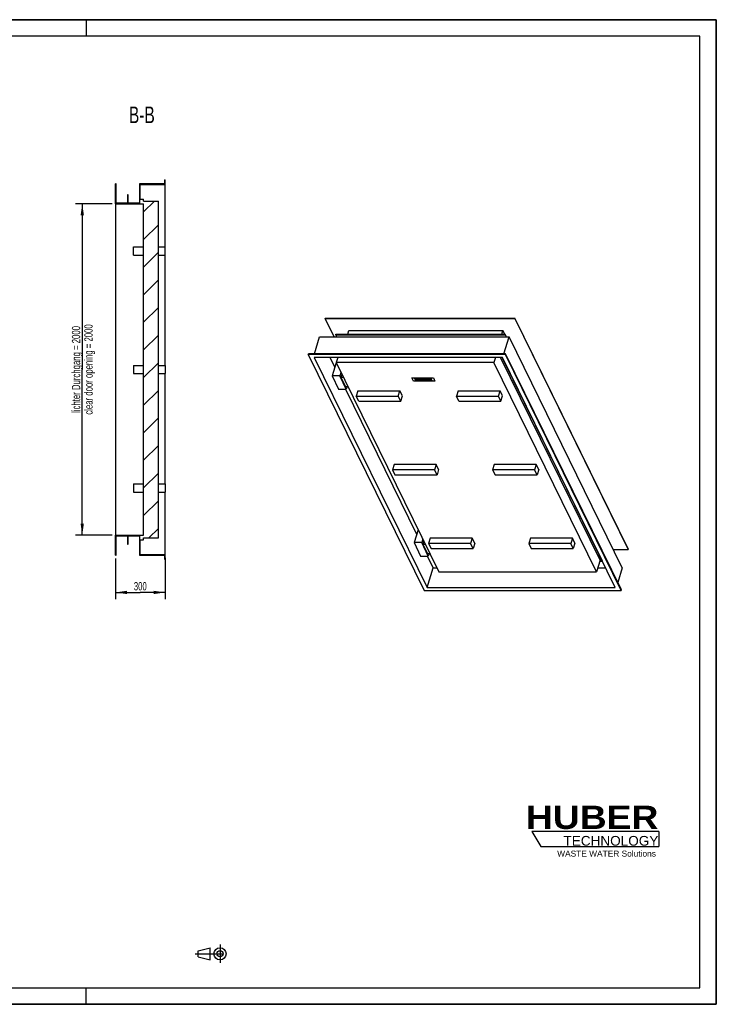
# Model space of a CAD drawing. Header units: millimetres. Extents: x 0 to 8400, y 0 to 5940.
# Tile 2 of 2: x 4200 to 8400, y 0 to 5940. Entities that reach past the tile are written whole.
import ezdxf

# ---------------------------------------------------------------- set-up
doc = ezdxf.new("R2010")
doc.units = ezdxf.units.MM
doc.header["$LTSCALE"] = 462
doc.linetypes.add('CENTER', pattern=[0.6, 0.375, -0.075, 0.075, -0.075])
doc.layers.get('0').update_dxf_attribs({"linetype": 'CONTINUOUS'})
for name, color, linetype in [('_2D-BEM', 7, 'CONTINUOUS'), ('_KURVEN', 7, 'CONTINUOUS'), ('_ZEICHNUNGSELEM', 7, 'CONTINUOUS'), ('HUBER_Logo_BL2', 7, 'CONTINUOUS')]:
    doc.layers.add(name, color=color, linetype=linetype)
doc.styles.get("Standard").update_dxf_attribs({"font": 'txt', "width": 0.7})
doc.styles.add('TEXTSTYLE_2', font='ariblk.ttf')
doc.styles.add('TEXTSTYLE_3', font='arial.ttf')
doc.dimstyles.new('DIMSTYLE_1', dxfattribs={"dimtxt": 50, "dimasz": 70, "dimexe": 2, "dimexo": 1, "dimtad": 1, "dimdec": 1, "dimtxsty": 'STANDARD', "dimblk": '_FILLED', "dimblk1": '_FILLED', "dimblk2": '_FILLED', "dimcen": 0.09, "dimadec": 1, "dimazin": 2, "dimtp": 1.2, "dimtm": 1.2, "dimtfac": 1, "dimtdec": 1, "dimtofl": 0, "dimtmove": 0, "dimatfit": 3, "dimldrblk": '_FILLED', "dimfxl": 1, "dimtolj": 1, "dimarcsym": 0})
doc.dimstyles.new('DIMSTYLE_3', dxfattribs={"dimtxt": 50, "dimasz": 70, "dimexe": 2, "dimexo": 1, "dimtad": 1, "dimdec": 1, "dimtxsty": 'STANDARD', "dimblk": '_FILLED', "dimblk1": '_FILLED', "dimblk2": '_FILLED', "dimcen": 0.09, "dimadec": 1, "dimazin": 2, "dimtp": 0.5, "dimtm": 0.5, "dimtfac": 1, "dimtdec": 1, "dimtofl": 0, "dimtmove": 0, "dimatfit": 3, "dimldrblk": '_FILLED', "dimfxl": 1, "dimtolj": 1, "dimarcsym": 0})

# ---------------------------------------------------------------- blocks, each defined once
blk = doc.blocks.new('HUBER_LOGO_BL2', base_point=(7675, 1007.5))
at = {"layer": 'HUBER_Logo_BL2', "color": 5, "linetype": 'CONTINUOUS'}
for p, q in [((8052.9, 1042), (7287.9, 1042)), ((7287.9, 1042), (7341.9, 952)), ((8052.9, 1042), (8052.9, 952)), ((7341.9, 952), (8052.9, 952))]:
    blk.add_line(p, q, dxfattribs=at)
at = {"layer": 'HUBER_Logo_BL2', "color": 2, "linetype": 'CONTINUOUS', "attachment_point": 3, "line_spacing_factor": 0.78}
for s, insert, char_height, width, style in [('HUBER\\P\\fArial;\\H58.5;TECHNOLOGY ', (8050.7, 1198.2), 140.4, 775.343, 'TEXTSTYLE_2'), ('WASTE WATER Solutions', (8036, 927.2), 36, 594.067, 'TEXTSTYLE_3')]:
    blk.add_mtext(s, dxfattribs=dict(at, insert=insert, char_height=char_height, width=width, style=style))
blk = doc.blocks.new('_FILLED')
at = {"color": 0, "linetype": 'BYBLOCK'}
blk.add_solid([(0, 0), (-1, 0.143), (-1, -0.143)], dxfattribs=at)
blk = doc.blocks.new('*D2')
at = {"layer": '_2D-BEM', "color": 2, "linetype": 'CONTINUOUS'}
for p, q in [((4757.1, 4829.8), (4537.1, 4829.8)), ((4577.1, 4829.8), (4577.1, 3829.8)), ((4577.1, 2829.8), (4577.1, 3829.8)), ((4757.1, 2829.8), (4537.1, 2829.8))]:
    blk.add_line(p, q, dxfattribs=at)
at = {"layer": '_2D-BEM', "color": 2, "linetype": 'CONTINUOUS', "xscale": 70, "yscale": 70, "zscale": 70}
for p, rotation in [((4577.1, 4829.8), 90), ((4577.1, 2829.8), 270)]:
    blk.add_blockref('_FILLED', p, dxfattribs=dict(at, rotation=rotation))
at = {"layer": '_2D-BEM', "color": 2, "linetype": 'CONTINUOUS', "insert": (4514.6, 3829.8), "char_height": 50, "width": 1335.714, "attachment_point": 2, "rotation": 90, "line_spacing_factor": 0.9}
blk.add_mtext('lichter Durchgang = 2000\\Pclear door opening = 2000', dxfattribs=at)
blk = doc.blocks.new('*D3')
at = {"layer": '_2D-BEM', "color": 2, "linetype": 'CONTINUOUS'}
for p, q in [((4777.1, 2689.8), (4777.1, 2444.8)), ((5077.1, 2693.8), (5077.1, 2444.8)), ((4777.1, 2484.8), (4927.1, 2484.8)), ((5077.1, 2484.8), (4927.1, 2484.8))]:
    blk.add_line(p, q, dxfattribs=at)
at = {"layer": '_2D-BEM', "color": 2, "linetype": 'CONTINUOUS', "xscale": 70, "yscale": 70, "zscale": 70, "rotation": 180}
blk.add_blockref('_FILLED', (4777.1, 2484.8), dxfattribs=at)
at = {"layer": '_2D-BEM', "color": 2, "linetype": 'CONTINUOUS', "xscale": 70, "yscale": 70, "zscale": 70}
blk.add_blockref('_FILLED', (5077.1, 2484.8), dxfattribs=at)
at = {"layer": '_2D-BEM', "color": 2, "linetype": 'CONTINUOUS', "insert": (4927.1, 2547.3), "char_height": 50, "width": 171.429, "attachment_point": 2, "line_spacing_factor": 0.9}
blk.add_mtext('300', dxfattribs=at)
blk = doc.blocks.new('PROJEKTIONSMETHODE_1_BL3', base_point=(5360, 305))
at = {"color": 2, "linetype": 'CENTER'}
for p, q in [((5407.7, 360), (5407.7, 250)), ((5257.3, 305), (5462.7, 305))]:
    blk.add_line(p, q, dxfattribs=at)
at = {"color": 2, "linetype": 'CONTINUOUS'}
for p, q in [((5275.7, 323.3), (5349, 341.7)), ((5275.7, 286.7), (5275.7, 323.3)), ((5349, 268.3), (5349, 341.7)), ((5275.7, 286.7), (5349, 268.3))]:
    blk.add_line(p, q, dxfattribs=at)
for radius in [36.7, 18.3]:
    blk.add_circle((5407.7, 305), radius, dxfattribs=at)

msp = doc.modelspace()

# ---------------------------------------------------------------- hatches: boundary and pattern name
at = {"linetype": 'CONTINUOUS'}
h = msp.add_hatch(dxfattribs=at)
h.set_pattern_fill('B', color=2, scale=117.760475, angle=45, style=0, pattern_type=0)
h.set_pattern_definition([(45, (0, 0), (-83.2692, 83.2692), [])])
edge = h.paths.add_edge_path()
edge.add_line((4947.15, 2829.78), (4947.15, 4829.78))
edge.add_line((4777.15, 4829.78), (4947.15, 4829.78))
edge.add_line((4777.15, 4829.78), (4777.15, 4949.78))
edge.add_line((4781.15, 4949.78), (4777.15, 4949.78))
edge.add_line((4781.15, 4833.78), (4781.15, 4949.78))
edge.add_line((4850.15, 4833.78), (4781.15, 4833.78))
edge.add_line((4850.15, 4883.78), (4850.15, 4833.78))
edge.add_line((4854.15, 4883.78), (4850.15, 4883.78))
edge.add_line((4854.15, 4833.78), (4854.15, 4883.78))
edge.add_line((4923.15, 4833.78), (4854.15, 4833.78))
edge.add_line((4923.15, 4949.78), (4923.15, 4833.78))
edge.add_line((5073.15, 4949.78), (4923.15, 4949.78))
edge.add_line((5073.15, 4974.78), (5073.15, 4949.78))
edge.add_line((5073.15, 4974.78), (5077.15, 4974.78))
edge.add_line((5077.15, 4945.78), (5077.15, 4974.78))
edge.add_line((4927.15, 4945.78), (5077.15, 4945.78))
edge.add_line((4927.15, 4856.78), (4927.15, 4945.78))
edge.add_line((4927.15, 4856.78), (4947.15, 4856.78))
edge.add_line((4947.15, 4845.78), (4947.15, 4856.78))
edge.add_line((4947.15, 4845.78), (5036.15, 4845.78))
edge.add_line((5036.15, 2813.78), (5036.15, 4845.78))
edge.add_line((4947.15, 2813.78), (5036.15, 2813.78))
edge.add_line((4947.15, 2802.78), (4947.15, 2813.78))
edge.add_line((4927.15, 2802.78), (4947.15, 2802.78))
edge.add_line((4927.15, 2713.78), (4927.15, 2802.78))
edge.add_line((4927.15, 2713.78), (5077.15, 2713.78))
edge.add_line((5077.15, 2684.78), (5077.15, 2713.78))
edge.add_line((5073.15, 2684.78), (5077.15, 2684.78))
edge.add_line((5073.15, 2709.78), (5073.15, 2684.78))
edge.add_line((4923.15, 2709.78), (5073.15, 2709.78))
edge.add_line((4923.15, 2825.78), (4923.15, 2709.78))
edge.add_line((4854.15, 2825.78), (4923.15, 2825.78))
edge.add_line((4854.15, 2775.78), (4854.15, 2825.78))
edge.add_line((4850.15, 2775.78), (4854.15, 2775.78))
edge.add_line((4850.15, 2825.78), (4850.15, 2775.78))
edge.add_line((4781.15, 2825.78), (4850.15, 2825.78))
edge.add_line((4781.15, 2709.78), (4781.15, 2825.78))
edge.add_line((4777.15, 2709.78), (4781.15, 2709.78))
edge.add_line((4777.15, 2709.78), (4777.15, 2829.78))
edge.add_line((4777.15, 2829.78), (4947.15, 2829.78))

# ---------------------------------------------------------------- linework, layer by layer
at = {"color": 7, "linetype": 'CONTINUOUS'}
for p, q in [((0, 5940), (8400, 5940)), ((8400, 0), (8400, 5940)), ((4777.15, 4829.78), (4777.15, 4949.78)), ((4781.15, 4949.78), (4777.15, 4949.78)), ((4781.15, 4833.78), (4781.15, 4949.78)), ((5073.15, 4949.78), (4923.15, 4949.78)), ((4923.15, 4949.78), (4923.15, 4833.78)), ((4927.15, 4856.78), (4927.15, 4945.78)), ((4927.15, 4945.78), (5077.15, 4945.78)), ((5073.15, 4974.78), (5077.15, 4974.78)), ((5073.15, 4974.78), (5073.15, 4949.78)), ((5077.15, 4945.78), (5077.15, 4974.78)), ((5077.15, 4569.78), (5077.15, 4945.78)), ((4854.15, 4883.78), (4850.15, 4883.78)), ((4850.15, 4883.78), (4850.15, 4833.78)), ((4854.15, 4833.78), (4854.15, 4883.78)), ((4777.15, 4829.78), (4777.15, 2829.78)), ((4777.15, 4829.78), (4947.15, 4829.78)), ((4850.15, 4833.78), (4781.15, 4833.78)), ((4923.15, 4833.78), (4854.15, 4833.78)), ((4927.15, 4856.78), (4947.15, 4856.78)), ((4947.15, 4845.78), (4947.15, 4856.78)), ((4947.15, 4845.78), (5036.15, 4845.78)), ((4947.15, 2829.78), (4947.15, 4829.78)), ((5036.15, 2813.78), (5036.15, 4845.78)), ((4886.15, 4569.78), (4947.15, 4569.78)), ((4886.15, 4519.78), (4886.15, 4569.78)), ((4886.15, 4519.78), (4947.15, 4519.78)), ((5036.15, 4569.78), (5077.15, 4569.78)), ((5036.15, 4519.78), (5077.15, 4519.78)), ((5077.15, 4519.78), (5077.15, 4569.78)), ((5077.15, 3854.78), (5077.15, 4519.78)), ((6042.4, 4137.06), (6043.37, 4140.19)), ((6096.98, 4025.82), (6042.4, 4137.06)), ((6042.4, 4137.06), (7184.51, 4137.06)), ((6043.37, 4140.19), (7185.48, 4140.19)), ((7184.51, 4137.06), (7185.48, 4140.19)), ((7184.51, 4137.06), (7867.81, 2744.65)), ((7868.77, 2747.78), (7185.48, 4140.19)), ((6105.65, 4038.85), (6106.62, 4041.98)), ((6106.62, 4041.98), (7127.15, 4041.98)), ((6177.53, 4041.98), (6184.62, 4064.95)), ((6184.62, 4064.95), (7113.05, 4064.95)), ((7105.96, 4041.98), (7113.05, 4064.95)), ((7124.33, 4041.98), (7113.05, 4064.95)), ((7126.18, 4038.85), (7127.15, 4041.98)), ((7135.08, 4025.82), (7127.15, 4041.98)), ((5976.52, 3923.86), (6008.02, 4025.82)), ((6008.02, 4025.82), (7150.14, 4025.82)), ((6112.04, 4025.82), (6105.65, 4038.85)), ((6105.65, 4038.85), (7126.18, 4038.85)), ((7118.63, 3923.86), (7150.14, 4025.82)), ((7126.18, 4038.85), (7132.58, 4025.82)), ((7833.43, 2633.42), (7150.14, 4025.82)), ((5940.09, 3920.73), (5941.06, 3923.86)), ((5940.09, 3920.73), (6638.64, 2497.24)), ((7128.26, 3920.73), (5940.09, 3920.73)), ((7129.23, 3923.86), (5941.06, 3923.86)), ((7128.26, 3920.73), (7129.23, 3923.86)), ((7826.81, 2497.24), (7128.26, 3920.73)), ((7827.78, 2500.38), (7129.23, 3923.86)), ((7110.4, 3902.7), (5975.65, 3902.7)), ((5975.65, 3902.7), (6656.5, 2515.27)), ((6069.62, 3902.7), (6099.04, 3842.76)), ((6107.58, 3870.4), (6083.37, 3792.06)), ((6109.3, 3870.4), (6107.58, 3870.4)), ((6117.47, 3902.7), (6108.18, 3872.66)), ((6108.18, 3872.66), (6728.03, 2609.55)), ((7058.72, 3872.66), (6108.18, 3872.66)), ((7068, 3902.7), (7058.72, 3872.66)), ((7678.56, 2609.55), (7058.72, 3872.66)), ((7700.11, 2679.26), (7099.73, 3902.7)), ((7713.6, 2672.43), (7109.86, 3902.7)), ((7791.25, 2515.27), (7110.4, 3902.7)), ((4886.15, 3854.78), (4886.15, 3804.78)), ((4886.15, 3854.78), (4947.15, 3854.78)), ((4886.15, 3804.78), (4947.15, 3804.78)), ((5036.15, 3854.78), (5077.15, 3854.78)), ((5036.15, 3804.78), (5077.15, 3804.78)), ((5077.15, 3854.78), (5077.15, 3804.78)), ((5077.15, 3139.78), (5077.15, 3804.78)), ((6136.5, 3814.96), (6129.43, 3792.06)), ((6142.6, 3802.52), (6136.74, 3783.55)), ((6083.37, 3792.06), (6123.03, 3711.25)), ((6129.43, 3792.06), (6083.37, 3792.06)), ((6169.08, 3711.25), (6129.43, 3792.06)), ((6136.74, 3783.55), (6151.91, 3783.55)), ((6136.74, 3783.55), (6164.19, 3727.6)), ((6123.03, 3711.25), (6169.08, 3711.25)), ((6163.57, 3711.25), (6593.21, 2835.75)), ((6164.19, 3727.6), (6179.37, 3727.6)), ((6174.13, 3727.6), (6169.08, 3711.25)), ((6239.35, 3701.1), (6229.43, 3668.98)), ((6239.35, 3701.1), (6492.64, 3701.1)), ((6482.72, 3668.98), (6492.64, 3701.1)), ((6507.89, 3670.02), (6492.64, 3701.1)), ((6842.65, 3701.1), (6832.72, 3668.98)), ((6842.65, 3701.1), (7095.94, 3701.1)), ((7086.01, 3668.98), (7095.94, 3701.1)), ((7111.19, 3670.02), (7095.94, 3701.1)), ((6244.68, 3637.9), (6229.43, 3668.98)), ((6229.43, 3668.98), (6482.72, 3668.98)), ((6244.68, 3637.9), (6497.97, 3637.9)), ((6497.97, 3637.9), (6482.72, 3668.98)), ((6497.97, 3637.9), (6507.89, 3670.02)), ((6847.97, 3637.9), (6832.72, 3668.98)), ((6832.72, 3668.98), (7086.01, 3668.98)), ((6847.97, 3637.9), (7101.26, 3637.9)), ((7101.26, 3637.9), (7086.01, 3668.98)), ((7101.26, 3637.9), (7111.19, 3670.02)), ((6457.46, 3256.64), (6447.53, 3224.53)), ((6447.53, 3224.53), (6462.78, 3193.45)), ((6700.82, 3224.53), (6447.53, 3224.53)), ((6710.75, 3256.64), (6457.46, 3256.64)), ((6710.75, 3256.64), (6700.82, 3224.53)), ((6716.07, 3193.45), (6700.82, 3224.53)), ((6726, 3225.56), (6710.75, 3256.64)), ((6726, 3225.56), (6716.07, 3193.45)), ((7060.75, 3256.64), (7050.83, 3224.53)), ((7050.83, 3224.53), (7066.08, 3193.45)), ((7304.12, 3224.53), (7050.83, 3224.53)), ((7314.04, 3256.64), (7060.75, 3256.64)), ((7314.04, 3256.64), (7304.12, 3224.53)), ((7319.37, 3193.45), (7304.12, 3224.53)), ((7329.29, 3225.56), (7314.04, 3256.64)), ((7329.29, 3225.56), (7319.37, 3193.45)), ((6462.78, 3193.45), (6716.07, 3193.45)), ((7066.08, 3193.45), (7319.37, 3193.45)), ((4886.15, 3139.78), (4886.15, 3089.78)), ((4886.15, 3139.78), (4947.15, 3139.78)), ((4886.15, 3089.78), (4947.15, 3089.78)), ((5036.15, 3139.78), (5077.15, 3139.78)), ((5036.15, 3089.78), (5077.15, 3089.78)), ((5077.15, 3139.78), (5077.15, 3089.78)), ((5077.15, 2713.78), (5077.15, 3089.78)), ((6601.75, 2863.39), (6577.54, 2785.06)), ((6603.46, 2863.39), (6601.75, 2863.39)), ((4777.15, 2709.78), (4777.15, 2829.78)), ((4777.15, 2829.78), (4947.15, 2829.78)), ((4781.15, 2709.78), (4781.15, 2825.78)), ((4781.15, 2825.78), (4850.15, 2825.78)), ((4850.15, 2825.78), (4850.15, 2775.78)), ((4854.15, 2775.78), (4854.15, 2825.78)), ((4854.15, 2825.78), (4923.15, 2825.78)), ((4923.15, 2825.78), (4923.15, 2709.78)), ((4927.15, 2713.78), (4927.15, 2802.78)), ((4927.15, 2802.78), (4947.15, 2802.78)), ((4947.15, 2802.78), (4947.15, 2813.78)), ((4947.15, 2813.78), (5036.15, 2813.78)), ((6630.67, 2807.95), (6623.59, 2785.06)), ((6636.77, 2795.52), (6630.91, 2776.54)), ((6675.56, 2812.19), (6665.64, 2780.08)), ((6928.85, 2812.19), (6675.56, 2812.19)), ((6928.85, 2812.19), (6918.93, 2780.08)), ((6944.1, 2781.11), (6928.85, 2812.19)), ((7278.86, 2812.19), (7268.93, 2780.08)), ((7532.15, 2812.19), (7278.86, 2812.19)), ((7532.15, 2812.19), (7522.22, 2780.08)), ((7547.4, 2781.11), (7532.15, 2812.19)), ((4850.15, 2775.78), (4854.15, 2775.78)), ((6577.54, 2785.06), (6617.2, 2704.25)), ((6623.59, 2785.06), (6577.54, 2785.06)), ((6663.25, 2704.25), (6623.59, 2785.06)), ((6630.91, 2776.54), (6658.36, 2720.59)), ((6630.91, 2776.54), (6646.08, 2776.54)), ((6665.64, 2780.08), (6680.89, 2749)), ((6918.93, 2780.08), (6665.64, 2780.08)), ((6680.89, 2749), (6934.18, 2749)), ((6934.18, 2749), (6918.93, 2780.08)), ((6944.1, 2781.11), (6934.18, 2749)), ((7268.93, 2780.08), (7284.18, 2749)), ((7522.22, 2780.08), (7268.93, 2780.08)), ((7284.18, 2749), (7537.47, 2749)), ((7537.47, 2749), (7522.22, 2780.08)), ((7547.4, 2781.11), (7537.47, 2749)), ((7778.85, 2744.65), (7867.81, 2744.65)), ((7868.77, 2747.78), (7867.81, 2744.65)), ((4777.15, 2709.78), (4781.15, 2709.78)), ((4923.15, 2709.78), (5073.15, 2709.78)), ((4927.15, 2713.78), (5077.15, 2713.78)), ((5073.15, 2709.78), (5073.15, 2684.78)), ((5073.15, 2684.78), (5077.15, 2684.78)), ((5077.15, 2684.78), (5077.15, 2713.78)), ((6617.2, 2704.25), (6663.25, 2704.25)), ((6657.74, 2704.25), (6692.81, 2632.77)), ((6658.36, 2720.59), (6673.54, 2720.59)), ((6668.3, 2720.59), (6663.25, 2704.25)), ((7700.11, 2679.26), (7678.56, 2609.55)), ((7713.8, 2673.09), (7713.6, 2672.43)), ((6656.5, 2515.27), (6692.81, 2632.77)), ((6692.81, 2632.77), (6716.63, 2632.77)), ((7685.74, 2632.77), (7733.59, 2632.77)), ((7698, 2672.43), (7713.6, 2672.43)), ((7833.43, 2633.42), (7806.02, 2544.71)), ((6728.03, 2609.55), (7678.56, 2609.55)), ((6638.64, 2497.24), (7826.81, 2497.24)), ((6656.5, 2515.27), (7791.25, 2515.27)), ((7826.81, 2497.24), (7827.78, 2500.38)), ((0, 0), (8400, 0))]:
    msp.add_line(p, q, dxfattribs=at)
at = {"color": 3, "linetype": 'CONTINUOUS'}
for p, q in [((8400, 5940), (0, 5940)), ((4600, 5940), (4600, 5840)), ((8400, 5940), (8400, 0)), ((4600, 0), (4600, 100)), ((8400, 0), (0, 0))]:
    msp.add_line(p, q, dxfattribs=at)
at = {"color": 5, "linetype": 'CONTINUOUS'}
for p, q in [((8300, 5840), (100, 5840)), ((8300, 100), (8300, 5840)), ((100, 100), (8300, 100))]:
    msp.add_line(p, q, dxfattribs=at)
at = {"layer": '_KURVEN', "color": 4, "linetype": 'CONTINUOUS'}
for p, q in [((6565.04, 3778.8), (6693.99, 3778.8)), ((6574.19, 3760.15), (6565.04, 3778.8)), ((6703.14, 3760.15), (6574.19, 3760.15)), ((6581.22, 3775.69), (6587.32, 3763.26)), ((6586.91, 3775.69), (6581.22, 3775.69)), ((6589.04, 3771.34), (6586.91, 3775.69)), ((6587.32, 3763.26), (6593.01, 3763.26)), ((6595.26, 3771.34), (6589.04, 3771.34)), ((6593.01, 3763.26), (6590.54, 3768.29)), ((6590.54, 3768.29), (6596.76, 3768.29)), ((6598.85, 3775.69), (6593.13, 3775.69)), ((6593.13, 3775.69), (6595.26, 3771.34)), ((6596.76, 3768.29), (6599.23, 3763.26)), ((6604.95, 3763.26), (6598.85, 3775.69)), ((6599.23, 3763.26), (6604.95, 3763.26)), ((6608.32, 3775.69), (6602.64, 3775.69)), ((6602.64, 3775.69), (6606.28, 3768.28)), ((6612.04, 3768.1), (6608.32, 3775.69)), ((6614.62, 3775.69), (6618.34, 3768.1)), ((6620.3, 3775.69), (6614.62, 3775.69)), ((6623.93, 3768.28), (6620.3, 3775.69)), ((6624.08, 3775.69), (6630.18, 3763.26)), ((6634.73, 3775.69), (6624.08, 3775.69)), ((6630.18, 3763.26), (6640, 3763.26)), ((6632.21, 3770.81), (6631.06, 3773.17)), ((6631.06, 3773.17), (6633.57, 3773.17)), ((6634.69, 3770.81), (6632.21, 3770.81)), ((6634.61, 3765.93), (6633.37, 3768.45)), ((6633.37, 3768.45), (6636.26, 3768.45)), ((6637.51, 3765.93), (6634.61, 3765.93)), ((6644.07, 3775.69), (6650.17, 3763.26)), ((6659.32, 3775.69), (6644.07, 3775.69)), ((6650.17, 3763.26), (6665.7, 3763.26)), ((6652.05, 3771.06), (6651.08, 3773.03)), ((6651.08, 3773.03), (6660.63, 3773.03)), ((6660.91, 3771.06), (6652.05, 3771.06)), ((6654.49, 3766.07), (6653.29, 3768.52)), ((6653.29, 3768.52), (6662.15, 3768.52)), ((6664.32, 3766.07), (6654.49, 3766.07)), ((6660.63, 3773.03), (6659.32, 3775.69)), ((6662.15, 3768.52), (6660.91, 3771.06)), ((6672.23, 3775.69), (6662.74, 3775.69)), ((6662.74, 3775.69), (6668.84, 3763.26)), ((6665.7, 3763.26), (6664.32, 3766.07)), ((6668.84, 3763.26), (6674.56, 3763.26)), ((6670.93, 3770.65), (6669.69, 3773.18)), ((6669.69, 3773.18), (6672.19, 3773.18)), ((6673.33, 3770.65), (6670.93, 3770.65)), ((6674.56, 3763.26), (6672.08, 3768.3)), ((6672.08, 3768.3), (6672.59, 3768.3)), ((6675.62, 3767.06), (6680.53, 3763.26)), ((6680.53, 3763.26), (6686.96, 3763.26)), ((6686.96, 3763.26), (6682.43, 3766.85)), ((6693.99, 3778.8), (6703.14, 3760.15))]:
    msp.add_line(p, q, dxfattribs=at)
for points in [[(6607.84, 3766.17), (6607.09, 3766.97), (6606.58, 3767.67), (6606.28, 3768.28)], [(6609.75, 3764.74), (6608.93, 3765.21), (6608.29, 3765.68), (6607.84, 3766.17)], [(6612.23, 3763.67), (6611.39, 3763.93), (6610.56, 3764.28), (6609.75, 3764.74)], [(6612.04, 3768.1), (6612.38, 3767.42), (6612.91, 3766.89), (6613.65, 3766.51)], [(6615.13, 3763.17), (6614.03, 3763.26), (6613.06, 3763.42), (6612.23, 3763.67)], [(6613.65, 3766.51), (6614.39, 3766.13), (6615.26, 3765.95), (6616.26, 3765.95)], [(6618.13, 3763.04), (6617.23, 3763.04), (6616.23, 3763.09), (6615.13, 3763.17)], [(6616.26, 3765.95), (6617.24, 3765.95), (6617.91, 3766.13), (6618.28, 3766.5)], [(6621.91, 3763.46), (6620.94, 3763.19), (6619.68, 3763.04), (6618.13, 3763.04)], [(6618.28, 3766.5), (6618.65, 3766.88), (6618.68, 3767.41), (6618.34, 3768.1)], [(6623.68, 3764.49), (6623.19, 3763.99), (6622.61, 3763.66), (6621.91, 3763.46)], [(6624.44, 3766.2), (6624.42, 3765.55), (6624.17, 3764.98), (6623.68, 3764.49)], [(6623.93, 3768.28), (6624.29, 3767.54), (6624.46, 3766.85), (6624.44, 3766.2)], [(6635.53, 3772.87), (6635.08, 3773.07), (6634.42, 3773.17), (6633.57, 3773.17)], [(6634.69, 3770.81), (6635.57, 3770.81), (6636.13, 3770.91), (6636.39, 3771.12)], [(6634.73, 3775.69), (6636.5, 3775.69), (6638.01, 3775.39), (6639.25, 3774.8)], [(6636.47, 3772.02), (6636.3, 3772.37), (6635.98, 3772.66), (6635.53, 3772.87)], [(6638.52, 3768.11), (6638.01, 3768.33), (6637.26, 3768.45), (6636.26, 3768.45)], [(6636.39, 3771.12), (6636.64, 3771.32), (6636.66, 3771.63), (6636.47, 3772.02)], [(6637.51, 3765.93), (6638.49, 3765.93), (6639.13, 3766.04), (6639.42, 3766.28)], [(6639.55, 3767.23), (6639.37, 3767.59), (6639.03, 3767.89), (6638.52, 3768.11)], [(6639.25, 3774.8), (6640.5, 3774.21), (6641.34, 3773.47), (6641.77, 3772.59)], [(6639.42, 3766.28), (6639.7, 3766.51), (6639.75, 3766.83), (6639.55, 3767.23)], [(6642.47, 3763.42), (6641.25, 3763.31), (6640.42, 3763.26), (6640, 3763.26)], [(6641.68, 3770.7), (6641.4, 3770.35), (6640.87, 3770.08), (6640.1, 3769.87)], [(6640.1, 3769.87), (6641.53, 3769.65), (6642.68, 3769.29), (6643.56, 3768.76)], [(6641.77, 3772.59), (6642.13, 3771.86), (6642.1, 3771.23), (6641.68, 3770.7)], [(6644.43, 3763.83), (6644.05, 3763.65), (6643.39, 3763.51), (6642.47, 3763.42)], [(6643.56, 3768.76), (6644.45, 3768.23), (6645.08, 3767.58), (6645.47, 3766.79)], [(6645.65, 3765.06), (6645.46, 3764.54), (6645.05, 3764.13), (6644.43, 3763.83)], [(6645.47, 3766.79), (6645.79, 3766.15), (6645.85, 3765.56), (6645.65, 3765.06)], [(6674.47, 3772.85), (6673.99, 3773.07), (6673.22, 3773.18), (6672.19, 3773.18)], [(6672.23, 3775.69), (6673.99, 3775.69), (6675.38, 3775.59), (6676.41, 3775.38)], [(6674.12, 3768.01), (6673.62, 3768.2), (6673.1, 3768.3), (6672.59, 3768.3)], [(6673.33, 3770.65), (6673.58, 3770.65), (6674.06, 3770.7), (6674.76, 3770.82)], [(6675.62, 3767.06), (6674.99, 3767.55), (6674.5, 3767.86), (6674.12, 3768.01)], [(6675.49, 3771.93), (6675.3, 3772.33), (6674.96, 3772.64), (6674.47, 3772.85)], [(6674.76, 3770.82), (6675.11, 3770.87), (6675.35, 3771), (6675.49, 3771.21)], [(6675.49, 3771.21), (6675.62, 3771.42), (6675.63, 3771.66), (6675.49, 3771.93)], [(6676.41, 3775.38), (6677.44, 3775.18), (6678.37, 3774.8), (6679.22, 3774.25)], [(6680.08, 3769.23), (6679.69, 3769.03), (6679.11, 3768.87), (6678.31, 3768.74)], [(6678.31, 3768.74), (6679.07, 3768.58), (6679.65, 3768.43), (6680.03, 3768.28)], [(6679.22, 3774.25), (6680.06, 3773.7), (6680.67, 3773.03), (6681.06, 3772.24)], [(6680.03, 3768.28), (6680.29, 3768.18), (6680.69, 3767.96), (6681.26, 3767.62)], [(6681.28, 3770.45), (6681.09, 3769.95), (6680.69, 3769.54), (6680.08, 3769.23)], [(6681.06, 3772.24), (6681.4, 3771.54), (6681.47, 3770.95), (6681.28, 3770.45)], [(6681.26, 3767.62), (6681.81, 3767.29), (6682.2, 3767.04), (6682.43, 3766.85)]]:
    msp.add_open_spline(points, degree=3, dxfattribs=at)

# ---------------------------------------------------------------- block references
at = {"color": 2, "linetype": 'CONTINUOUS'}
msp.add_blockref('PROJEKTIONSMETHODE_1_BL3', (5360, 305), dxfattribs=at)
at = {"layer": 'HUBER_Logo_BL2'}
msp.add_blockref('HUBER_LOGO_BL2', (7674.99, 1007.48), dxfattribs=at)

# ---------------------------------------------------------------- texts
at = {"layer": '_ZEICHNUNGSELEM', "color": 2, "linetype": 'CONTINUOUS', "insert": (5014.49, 5415.91), "char_height": 100, "width": 342.8571, "attachment_point": 3, "line_spacing_factor": 0.9}
msp.add_mtext('B-B', dxfattribs=at)

# ---------------------------------------------------------------- dimensions: what is measured, and where the dimension line sits
at = {"layer": '_2D-BEM', "color": 2, "linetype": 'CONTINUOUS'}
dim = msp.add_linear_dim(base=(4577.15, 2829.78), p1=(4758.15, 4829.78), p2=(4758.15, 2829.78), angle=270, text='lichter Durchgang = <>\\Pclear door opening = 2000', dimstyle='DIMSTYLE_1', dxfattribs=at)
dim.commit()
dim.dimension.update_dxf_attribs({"geometry": '*D2', "text_midpoint": (4577.15, 3829.78), "dimtype": 160})
dim = msp.add_linear_dim(base=(5077.15, 2484.78), p1=(4777.15, 2690.78), p2=(5077.15, 2694.78), dimstyle='DIMSTYLE_3', dxfattribs=at)
dim.commit()
dim.dimension.update_dxf_attribs({"geometry": '*D3', "text_midpoint": (4920, 2484.78), "dimtype": 160})

doc.saveas('drawing.dxf')
